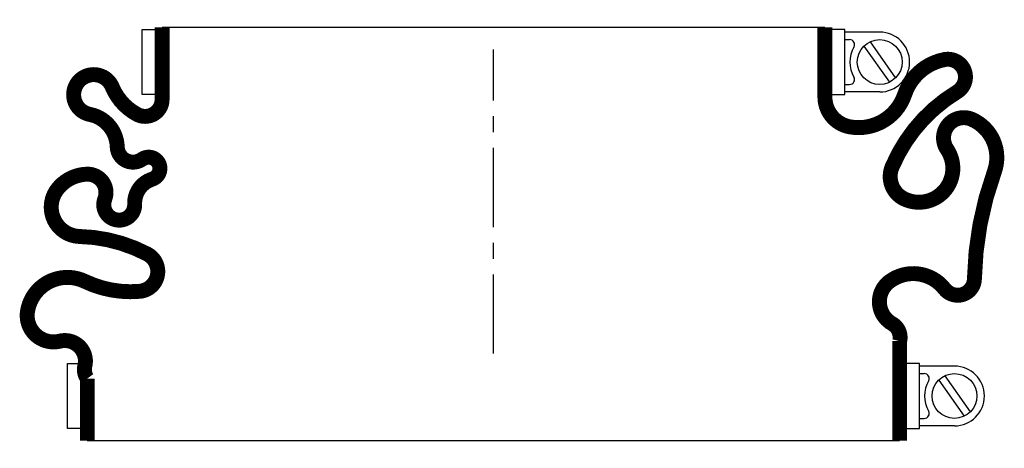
# Model space of a CAD drawing. Header units: millimetres. Extents: x -95 to 102, y -19 to 67.
import ezdxf

# ---------------------------------------------------------------- set-up
doc = ezdxf.new("R2010")
doc.units = ezdxf.units.MM
doc.header["$LTSCALE"] = 0.5
doc.header["$MEASUREMENT"] = 0
doc.linetypes.add('CENTER', pattern=[50.8, 31.75, -6.35, 6.35, -6.35])
doc.layers.get('0').update_dxf_attribs({"linetype": 'CONTINUOUS'})
doc.layers.add('Center', color=1, linetype='CENTER')

msp = doc.modelspace()

# ---------------------------------------------------------------- linework, layer by layer
for p, q in [((-66.5, 65.5), (66.5, 65.5)), ((-70.5, 52), (-70.5, 65)), ((-70.5, 65), (-68, 65)), ((70.5, 65), (68, 65)), ((70.5, 52), (70.5, 65)), ((77.5, 64.5), (70.5, 64.5)), ((70.5, 63), (71.44, 63)), ((74.34, 61.7), (79.43, 54.44)), ((75.57, 62.56), (80.66, 55.3)), ((70.5, 54), (71.44, 54)), ((-68, 52), (-70.5, 52)), ((68, 52), (70.5, 52)), ((77.5, 52.5), (70.5, 52.5)), ((-85.5, -15), (-85.5, -2)), ((-85.5, -2), (-83, -2)), ((85.5, -2), (83, -2)), ((85.5, -15), (85.5, -2)), ((92.5, -2.5), (85.5, -2.5)), ((85.5, -4), (86.44, -4)), ((89.34, -5.3), (94.43, -12.56)), ((90.57, -4.44), (95.66, -11.7)), ((85.5, -13), (86.44, -13)), ((-83, -15), (-85.5, -15)), ((83, -15), (85.5, -15)), ((92.5, -14.5), (85.5, -14.5)), ((81.5, -17.5), (-81.5, -17.5))]:
    msp.add_line(p, q)
at = {"const_width": 3, "flags": 128}
for points in [[(-66.5, 65.5), (-66.5, 51, -0.56619), (-71.5, 48, -0.173214), (-76.5, 53.5, 1.667268), (-81, 48, -0.349852), (-75.5, 41.5, 0.598056), (-70.5, 39, -1.163294), (-68.5, 35, 0.335337), (-72, 30, -1.224957), (-78, 31, 0.531721), (-81.5, 36, 0.226938), (-87.5, 33, 0.615314), (-83, 23.5, -0.114729), (-69.5, 20, -0.749263), (-71, 12.5, -0.134398), (-82, 14.5, 0.500401), (-93.5, 8.5, 0.538118), (-87, 2.5, -0.564179), (-82, -2.5, 0.223265), (-81.5, -5), (-81.5, -17.5)], [(66.5, 65.5), (66.5, 51.5, 0.36205), (71.5, 45.5, 0.373567), (82.5, 52, -0.271332), (90.5, 59, -0.835937), (93, 52.5, 0.15691), (80, 37.5, 0.405212), (82.5, 31, 0.760159), (91, 41, -0.75249), (96, 47, -0.394653), (100.5, 36.5, 0.081651), (96.5, 15, -0.704922), (90.5, 13, 0.405667), (79.5, 14.5, 0.542617), (80, 6, -0.335934), (81.5, 2.5), (81.5, -17.5)]]:
    msp.add_lwpolyline(points, format="xyb", dxfattribs=at)
for centre in [(77.5, 58.5), (92.5, -8.5)]:
    msp.add_circle(centre, 4.5)
for centre, radius, start, end in [((77.5, 58.5), 6, 270, 90), ((71.44, 62), 1, 330, 90), ((77.5, 58.5), 6, 150, 210), ((71.44, 55), 1, 270, 30), ((92.5, -8.5), 6, 270, 90), ((86.44, -5), 1, 330, 90), ((92.5, -8.5), 6, 150, 210), ((86.44, -12), 1, 270, 30)]:
    msp.add_arc(centre, radius, start, end)
at = {"layer": 'Center'}
msp.add_line((0, 0), (0, 61), dxfattribs=at)

doc.saveas('drawing.dxf')
